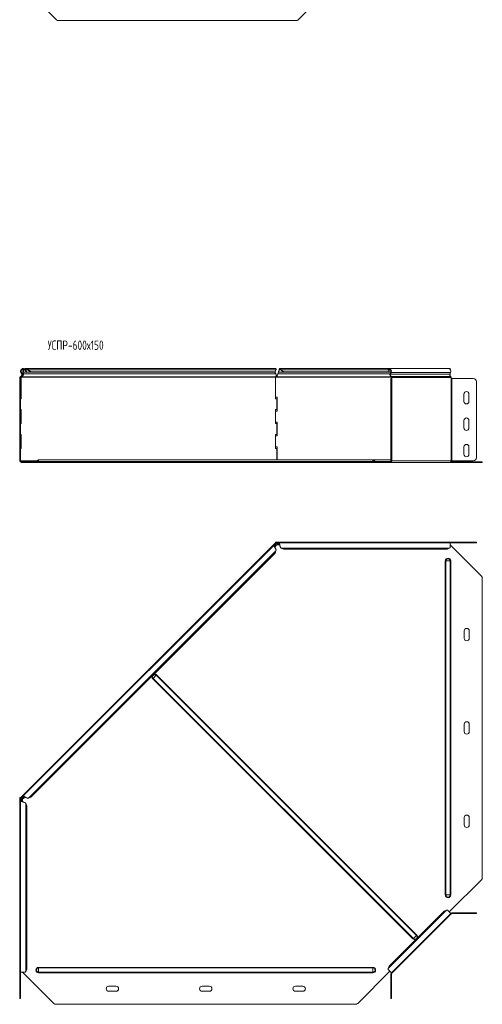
# Model space of a CAD drawing. Header units: millimetres. Extents: x -144 to 1516, y -6295 to 292.
# Tile 1 of 11: x -144 to 599, y -6295 to -4712. Entities that reach past the tile are written whole.
import ezdxf

# ---------------------------------------------------------------- set-up
doc = ezdxf.new("R2010")
doc.units = ezdxf.units.MM
doc.styles.add('SLDTEXTSTYLE3', font='TXT', dxfattribs={"width": 0.7, "bigfont": 'bigfont'})

msp = doc.modelspace()

# ---------------------------------------------------------------- linework, layer by layer
at = {"color": 7, "linetype": 'Continuous', "lineweight": 15}
for p, q in [((-85, -4712.3), (-135.3, -4662)), ((354.8, -4660.6), (303.2, -4712.3)), ((-81.5, -4713.7), (299.7, -4713.7)), ((-142.2, -5279.6), (-140.9, -5282)), ((-141.3, -5279.1), (-140.1, -5281.5)), ((-140.8, -5286.3), (-140.9, -5285.6)), ((-139.1, -5279.6), (-138.5, -5279.1)), ((-138.8, -5282), (-139.1, -5279.6)), ((-138.8, -5282), (-138.2, -5281.5)), ((-138.2, -5281.5), (-138.5, -5279.1)), ((-135.8, -5274.9), (-135.2, -5274.2)), ((-135.2, -5275.8), (-134.3, -5275.4)), ((-135.2, -5275.8), (-133.4, -5279.1)), ((266.3, -5273), (-134.5, -5273)), ((-134.3, -5275.4), (-132.5, -5278.6)), ((-132.5, -5278.6), (-133.4, -5279.1)), ((-132.1, -5274.9), (-131.6, -5274.2)), ((-130.7, -5275.8), (-130.1, -5275.4)), ((-130.7, -5275.8), (-126.8, -5279.1)), ((-130.1, -5275.4), (-126.2, -5278.6)), ((-126.2, -5278.6), (-126.8, -5279.1)), ((265.5, -5279.1), (-126.8, -5279.1)), ((266.2, -5278.6), (-126.2, -5278.6)), ((265.5, -5279.1), (266.2, -5278.6)), ((265.9, -5278.9), (266, -5279.1)), ((266, -5279.1), (267.5, -5281.5)), ((266.2, -5278.6), (267.5, -5275.4)), ((268.9, -5286.3), (268.9, -5285.3)), ((270.1, -5283), (270.1, -5283)), ((270.5, -5281.5), (271.4, -5279.1)), ((449.8, -5273), (274, -5273)), ((274.9, -5274.9), (274.9, -5274.2)), ((276.2, -5275.4), (279.9, -5278.6)), ((276.2, -5275.8), (276.2, -5275.4)), ((276.2, -5275.8), (279.9, -5279.1)), ((449.3, -5278.6), (279.9, -5278.6)), ((279.9, -5278.6), (279.9, -5279.1)), ((449.9, -5279.1), (279.9, -5279.1)), ((448.1, -5274.9), (447.6, -5274.2)), ((448.5, -5275.8), (447.9, -5275.4)), ((449.3, -5278.6), (447.9, -5275.4)), ((449.9, -5279.1), (448.5, -5275.8)), ((449.9, -5279.1), (449.3, -5278.6)), ((545.3, -5273), (449.8, -5273)), ((452, -5279.1), (449.9, -5279.1)), ((452, -5279.1), (451.1, -5281.5)), ((452.6, -5279.6), (451.7, -5282)), ((547.4, -5273), (545.3, -5273)), ((547.2, -5282), (548.1, -5279.6)), ((547.4, -5274.1), (547.4, -5273)), ((547.4, -5281.5), (547.4, -5281.4)), ((547.4, -5281.5), (547.4, -5284.8)), ((-143.7, -5287), (-143.7, -5289)), ((-143.7, -5289), (-142.7, -5289)), ((-143.7, -5294), (-143.7, -5289)), ((-143.7, -5416.5), (-143.7, -5294)), ((-142.7, -5287), (-142.7, -5289)), ((-142.7, -5289), (-142.7, -5294)), ((-142.7, -5416.5), (-142.7, -5294)), ((-141.6, -5287), (-142.3, -5287)), ((-142.3, -5321.5), (-142.3, -5287)), ((-141.6, -5321.5), (-141.6, -5287)), ((267.1, -5287), (267.1, -5321.5)), ((268.4, -5287), (267.1, -5287)), ((452.3, -5289), (453.3, -5289)), ((452.3, -5294), (452.3, -5289)), ((452.3, -5294), (452.3, -5416.5)), ((453, -5287.3), (453, -5289)), ((453.3, -5289), (453.3, -5294)), ((453.7, -5289), (453.3, -5289)), ((453.3, -5294), (453.3, -5416.5)), ((453.7, -5287.3), (453.7, -5289)), ((549.2, -5289), (549.2, -5287.3)), ((550.2, -5289), (549.2, -5289)), ((550.2, -5289), (584.6, -5289)), ((589.6, -5294), (589.6, -5416.5)), ((589.6, -5294), (589.6, -5416.5)), ((569.6, -5326), (569.6, -5314)), ((577.6, -5314), (577.6, -5326)), ((-144.1, -5321.5), (-144.1, -5339)), ((-144.1, -5321.5), (-143.7, -5321.5)), ((-142.7, -5321.5), (-141.6, -5321.5)), ((269.4, -5319), (267.1, -5319)), ((267.1, -5321.5), (268.9, -5321.5)), ((268.9, -5339), (268.9, -5321.5)), ((269.4, -5341.5), (269.4, -5319)), ((-144.1, -5339), (-143.7, -5339)), ((-141.6, -5339), (-142.7, -5339)), ((-142.3, -5361.5), (-142.3, -5339)), ((-141.6, -5361.5), (-141.6, -5339)), ((268.9, -5339), (267.1, -5339)), ((267.1, -5339), (267.1, -5361.5)), ((267.1, -5341.5), (269.4, -5341.5)), ((-144.1, -5361.5), (-144.1, -5379)), ((-144.1, -5361.5), (-143.7, -5361.5)), ((-142.7, -5361.5), (-141.6, -5361.5)), ((269.4, -5359), (267.1, -5359)), ((267.1, -5361.5), (268.9, -5361.5)), ((268.9, -5379), (268.9, -5361.5)), ((269.4, -5381.5), (269.4, -5359)), ((569.6, -5368.5), (569.6, -5356.5)), ((577.6, -5356.5), (577.6, -5368.5)), ((-144.1, -5379), (-143.7, -5379)), ((-141.6, -5379), (-142.7, -5379)), ((-142.3, -5401.5), (-142.3, -5379)), ((-141.6, -5401.5), (-141.6, -5379)), ((268.9, -5379), (267.1, -5379)), ((267.1, -5379), (267.1, -5401.5)), ((267.1, -5381.5), (269.4, -5381.5)), ((-144.1, -5401.5), (-144.1, -5421.5)), ((-144.1, -5401.5), (-143.7, -5401.5)), ((-142.7, -5401.5), (-141.6, -5401.5)), ((269.4, -5399), (267.1, -5399)), ((267.1, -5401.5), (268.9, -5401.5)), ((268.9, -5420), (268.9, -5401.5)), ((269.4, -5420), (269.4, -5399)), ((569.6, -5411), (569.6, -5399)), ((577.6, -5399), (577.6, -5411)), ((-144.1, -5421.5), (-143.7, -5421.5)), ((-143.7, -5421.5), (-143.7, -5416.5)), ((-142.7, -5421.5), (-143.7, -5421.5)), ((-142.7, -5416.5), (-142.7, -5421.5)), ((-142.7, -5421.5), (-142.6, -5421.5)), ((-139.6, -5423), (-141.2, -5423)), ((-139.6, -5424), (-141.2, -5424)), ((-139.6, -5423), (-139.6, -5424)), ((-89.3, -5423), (-139.6, -5423)), ((-89.3, -5424), (-139.6, -5424)), ((423.3, -5420), (-113.7, -5420)), ((-89.3, -5423), (-85.8, -5423)), ((-85.8, -5424), (-89.3, -5424)), ((-85.8, -5423), (395.3, -5423)), ((-85.8, -5424), (395.3, -5424)), ((395.3, -5423), (398.9, -5423)), ((398.9, -5424), (395.3, -5424)), ((450.5, -5423), (398.9, -5423)), ((450.5, -5424), (398.9, -5424)), ((452.3, -5420), (423.3, -5420)), ((450.5, -5423), (450.5, -5424)), ((451.9, -5423), (450.5, -5423)), ((451.9, -5424), (450.5, -5424)), ((451.9, -5424), (547.4, -5424)), ((452.3, -5421.5), (452.3, -5416.5)), ((453.3, -5421.5), (452.3, -5421.5)), ((453.3, -5416.5), (453.3, -5421.5)), ((453.3, -5421.5), (453.7, -5421.5)), ((597.6, -5424), (547.4, -5424)), ((597.6, -5423), (548.8, -5423)), ((549.2, -5421.5), (550.2, -5421.5)), ((584.6, -5421.5), (550.2, -5421.5)), ((597.6, -5423), (599.1, -5423)), ((599.1, -5424), (597.6, -5424)), ((599.1, -5423), (599.1, -5424)), ((266.4, -5553.7), (-142.3, -5962.4)), ((266.4, -5553.7), (266.8, -5553.3)), ((266.4, -5553.7), (267.1, -5554.4)), ((266.7, -5552.3), (266.7, -5553.3)), ((268.4, -5552.3), (266.7, -5552.3)), ((268.4, -5553.3), (266.7, -5553.3)), ((267, -5555), (267.1, -5555.2)), ((267.1, -5554.4), (268.3, -5553.3)), ((267.8, -5552.3), (268.2, -5551.9)), ((268.2, -5551.9), (268.6, -5552.3)), ((268.4, -5552.3), (268.4, -5553.3)), ((547.4, -5552.3), (268.4, -5552.3)), ((268.9, -5553.9), (268.9, -5553.6)), ((270.5, -5555.1), (271.4, -5553.8)), ((270.5, -5555.9), (271.4, -5554.7)), ((270.5, -5555.1), (270.5, -5555.9)), ((271.4, -5553.8), (271.4, -5554.7)), ((547.4, -5553.3), (272, -5553.3)), ((547.4, -5553.3), (547.4, -5552.3)), ((547.4, -5552.3), (584.6, -5552.3)), ((547.4, -5560.8), (547.4, -5553.3)), ((547.4, -5553.3), (584.6, -5553.3)), ((584.6, -5552.3), (589.6, -5552.3)), ((589.6, -5553.3), (584.6, -5553.3)), ((589.6, -5552.3), (589.6, -5553.3)), ((264.6, -5557), (-139, -5960.5)), ((266.2, -5569.8), (-126.2, -5962.2)), ((265.4, -5556.9), (266, -5557.5)), ((265.4, -5556.9), (266.9, -5557.2)), ((265.7, -5560.1), (268.1, -5557.8)), ((266, -5557.5), (267.5, -5557.8)), ((266.2, -5569.8), (267.5, -5565.9)), ((266.9, -5557.2), (267.5, -5557.8)), ((270.1, -5556.3), (273.4, -5556.3)), ((276.2, -5561.7), (279.9, -5563.5)), ((542.4, -5563.5), (279.9, -5563.5)), ((542.4, -5563.5), (546.1, -5561.7)), ((547.4, -5556.4), (597.6, -5606.7)), ((599.1, -6091.3), (599.1, -5610.2)), ((570.1, -5706.8), (570.1, -5694.8)), ((578.1, -5694.8), (578.1, -5706.8)), ((570.1, -5856.8), (570.1, -5844.8)), ((578.1, -5844.8), (578.1, -5856.8)), ((-144.1, -5964.2), (-143.7, -5963.8)), ((-144.1, -5964.2), (-143.7, -5964.6)), ((-143.7, -5962.7), (-143.7, -5964.4)), ((-143.7, -5962.7), (-142.7, -5962.7)), ((-143.7, -5964.4), (-143.7, -6243.4)), ((-143.7, -5964.4), (-142.7, -5964.4)), ((-142.7, -5962.8), (-142.3, -5962.4)), ((-142.7, -5962.7), (-142.7, -5964.4)), ((-142.7, -5964.3), (-141.6, -5963.1)), ((-142.4, -5964.9), (-142.1, -5964.9)), ((-141.6, -5963.1), (-142.3, -5962.4)), ((-142.2, -5967.4), (-140.9, -5966.5)), ((-141.3, -5967.4), (-140.1, -5966.5)), ((-140.8, -5963.1), (-141, -5963)), ((-140.9, -5966.5), (-140.1, -5966.5)), ((-139.7, -5969.4), (-139.7, -5966.1)), ((-139.1, -5961.4), (-138.5, -5962)), ((-138.8, -5962.9), (-139.1, -5961.4)), ((-138.8, -5962.9), (-138.2, -5963.5)), ((-138.2, -5963.5), (-138.5, -5962)), ((-138.2, -5964.1), (-135.8, -5961.7)), ((-130.1, -5963.5), (-126.2, -5962.2)), ((-142.7, -5968), (-142.7, -6243.4)), ((-142.2, -5967.4), (-141.3, -5967.4)), ((-132.5, -5975.9), (-134.3, -5972.2)), ((-132.5, -5975.9), (-132.5, -6238.4)), ((570.1, -6006.8), (570.1, -5994.8)), ((578.1, -5994.8), (578.1, -6006.8)), ((597.6, -6094.9), (546, -6146.5)), ((537.7, -6145.3), (449.3, -6233.7)), ((453, -6244.4), (548.4, -6149)), ((549.2, -6149.7), (453.7, -6245.2)), ((541.5, -6143.9), (537.7, -6145.3)), ((548.4, -6149), (543.1, -6143.6)), ((549.2, -6149.7), (548.4, -6149)), ((550.2, -6148.3), (584.6, -6148.3)), ((550.2, -6149.3), (584.6, -6149.3)), ((584.6, -6148.3), (589.6, -6148.3)), ((589.6, -6149.3), (584.6, -6149.3)), ((589.6, -6148.3), (589.6, -6149.3)), ((449.3, -6233.7), (447.9, -6237.5)), ((-143.7, -6243.4), (-142.7, -6243.4)), ((-143.7, -6280.6), (-143.7, -6243.4)), ((-142.7, -6243.4), (-135.2, -6243.4)), ((-142.7, -6280.6), (-142.7, -6243.4)), ((-89.3, -6293.6), (-139.6, -6243.4)), ((-134.3, -6242.1), (-132.5, -6238.4)), ((450.5, -6242), (398.9, -6293.6)), ((447.6, -6239.1), (453, -6244.4)), ((452.3, -6246.2), (452.3, -6280.6)), ((453, -6244.4), (453.7, -6245.2)), ((453.3, -6246.2), (453.3, -6280.6)), ((-1.2, -6266.1), (10.8, -6266.1)), ((148.8, -6266.1), (160.8, -6266.1)), ((298.8, -6266.1), (310.8, -6266.1)), ((-143.7, -6285.6), (-143.7, -6280.6)), ((-142.7, -6280.6), (-142.7, -6285.6)), ((10.8, -6274.1), (-1.2, -6274.1)), ((160.8, -6274.1), (148.8, -6274.1)), ((310.8, -6274.1), (298.8, -6274.1)), ((452.3, -6285.6), (452.3, -6280.6)), ((453.3, -6280.6), (453.3, -6285.6)), ((-142.7, -6285.6), (-143.7, -6285.6)), ((-85.8, -6295.1), (395.3, -6295.1)), ((453.3, -6285.6), (452.3, -6285.6))]:
    msp.add_line(p, q, dxfattribs=at)
at = {"color": 7, "linetype": 'Continuous', "lineweight": 0}
for p, q in [((-142.4, -5285.3), (-142.1, -5286.3)), ((-142.2, -5279.6), (-141.3, -5279.1)), ((-140.9, -5282), (-140.1, -5281.5)), ((267.1, -5286.3), (-140.8, -5286.3)), ((266, -5279.1), (-138.5, -5279.1)), ((267.5, -5281.5), (-138.2, -5281.5)), ((267.5, -5275.4), (-130.1, -5275.4)), ((452.1, -5286.3), (268.9, -5286.3)), ((451.1, -5281.5), (270.5, -5281.5)), ((452, -5279.1), (271.4, -5279.1)), ((447.9, -5275.4), (276.2, -5275.4)), ((452, -5275.8), (448.5, -5275.8)), ((451.7, -5282), (451.1, -5281.5)), ((547.2, -5282), (451.7, -5282)), ((452.6, -5279.6), (452, -5279.1)), ((548.1, -5279.6), (452.6, -5279.6)), ((452.8, -5285.6), (452.6, -5286.5)), ((548.2, -5285.6), (452.8, -5285.6)), ((547.4, -5281.5), (547.4, -5281.5)), ((-143.7, -5287), (-142.7, -5287)), ((-142.7, -5294), (-143.7, -5294)), ((267.1, -5287), (-141.6, -5287)), ((453, -5287), (268.4, -5287)), ((453.3, -5294), (452.3, -5294)), ((453.7, -5287.3), (453, -5287.3)), ((549.2, -5287.3), (453.7, -5287.3)), ((453.7, -5421.5), (453.7, -5289)), ((549.2, -5421.5), (549.2, -5289)), ((550.2, -5421.5), (550.2, -5289)), ((-143.7, -5416.5), (-142.7, -5416.5)), ((-116.7, -5421.5), (-142.3, -5421.5)), ((-141.2, -5424), (-141.2, -5423)), ((-113.7, -5422.3), (-117.2, -5422.3)), ((-113.7, -5422.3), (-113.7, -5420)), ((-113.7, -5423), (-113.7, -5422.3)), ((-113.7, -5422.3), (423.3, -5422.3)), ((-89.3, -5424), (-89.3, -5423)), ((-85.8, -5423), (-85.8, -5424)), ((395.3, -5424), (395.3, -5423)), ((398.9, -5423), (398.9, -5424)), ((423.3, -5422.3), (423.3, -5420)), ((423.3, -5423), (423.3, -5422.3)), ((423.3, -5422.3), (426.7, -5422.3)), ((426.7, -5422.3), (452.8, -5422.3)), ((451.9, -5424), (451.9, -5423)), ((452.3, -5416.5), (453.3, -5416.5)), ((549.2, -5421.5), (453.7, -5421.5)), ((597.6, -5424), (597.6, -5423)), ((267, -5555), (265.1, -5556.9)), ((271.5, -5553.6), (268.9, -5553.6)), ((272.6, -5554.7), (271.4, -5554.7)), ((584.6, -5553.3), (584.6, -5552.3)), ((267.5, -5565.9), (-130.1, -5963.5)), ((266, -5557.5), (265.1, -5558.4)), ((267.5, -5557.8), (265.5, -5559.8)), ((273.3, -5555.9), (270.5, -5555.9)), ((546.1, -5561.7), (276.2, -5561.7)), ((540.7, -5582.3), (539.7, -5582.3)), ((539.7, -5582.3), (539.7, -6119.3)), ((547.5, -5582.3), (540.7, -5582.3)), ((540.7, -5582.3), (540.7, -6119.3)), ((547.5, -5582.3), (547.5, -6119.3)), ((548.5, -5582.3), (547.5, -5582.3)), ((548.5, -5582.3), (548.5, -6119.3)), ((69.6, -5771.7), (70.2, -5771.1)), ((69.6, -5771.7), (487.7, -6189.9)), ((70.2, -5771.1), (75.1, -5766.2)), ((70.2, -5771.1), (488.4, -6189.2)), ((75.1, -5766.2), (75.7, -5765.6)), ((75.1, -5766.2), (493.2, -6184.4)), ((75.7, -5765.6), (493.9, -6183.7)), ((-142.4, -5964.9), (-142.4, -5967.5)), ((-139.1, -5961.1), (-141, -5963)), ((-140.1, -5966.5), (-140.1, -5969.3)), ((-137.6, -5961.1), (-138.5, -5962)), ((-136.2, -5961.5), (-138.2, -5963.5)), ((-141.3, -5967.4), (-141.3, -5968.6)), ((-134.3, -5972.2), (-134.3, -6242.1)), ((540.7, -6119.3), (539.7, -6119.3)), ((547.5, -6119.3), (540.7, -6119.3)), ((548.5, -6119.3), (547.5, -6119.3)), ((541.5, -6143.9), (447.9, -6237.5)), ((550.2, -6149.3), (550.2, -6148.3)), ((584.6, -6149.3), (584.6, -6148.3)), ((488.4, -6189.2), (493.2, -6184.4)), ((493.2, -6184.4), (493.9, -6183.7)), ((487.7, -6189.9), (488.4, -6189.2)), ((-113.7, -6236.7), (-113.7, -6235.7)), ((-113.7, -6235.7), (423.3, -6235.7)), ((423.3, -6236.7), (423.3, -6235.7)), ((-113.7, -6243.5), (-113.7, -6236.7)), ((-113.7, -6236.7), (423.3, -6236.7)), ((-113.7, -6243.5), (423.3, -6243.5)), ((-113.7, -6244.5), (-113.7, -6243.5)), ((-113.7, -6244.5), (423.3, -6244.5)), ((423.3, -6243.5), (423.3, -6236.7)), ((423.3, -6244.5), (423.3, -6243.5)), ((453.3, -6246.2), (452.3, -6246.2)), ((-143.7, -6280.6), (-142.7, -6280.6)), ((452.3, -6280.6), (453.3, -6280.6))]:
    msp.add_line(p, q, dxfattribs=at)
at = {"color": 7, "linetype": 'Continuous', "lineweight": 15, "flags": 128}
for points in [[(447.6, -5274.2), (448.4, -5273.5), (449.2, -5273.1), (450.1, -5273), (451, -5273.3), (451.7, -5273.9), (452.4, -5274.8), (452.8, -5275.9), (453, -5277.2), (452.9, -5278.4), (452.6, -5279.6)], [(448.1, -5274.9), (448.8, -5274.3), (449.7, -5274), (450.5, -5274.1), (451.3, -5274.7), (451.9, -5275.6), (452.2, -5276.7), (452.3, -5278), (452, -5279.1)], [(548.1, -5279.6), (548.4, -5278.4), (548.4, -5277.2), (548.2, -5275.9), (547.8, -5274.8), (547.2, -5273.9), (546.4, -5273.3), (545.5, -5273), (545.3, -5273)]]:
    msp.add_lwpolyline(points, dxfattribs=at)
at = {"color": 7, "linetype": 'Continuous', "lineweight": 15}
for centre, radius, start, end in [((-81.5, -4708.7), 5, 225, 270), ((299.7, -4708.7), 5, 270, 315), ((-141.9, -5287), 1.8, 104.5412, 180), ((-138.2, -5277.5), 4.5, 46.6936, 208.0725), ((-141.9, -5287), 0.8, 104.5412, 180), ((-143, -5283.1), 2.3, 284.5412, 28.0725), ((-143, -5283.1), 3.3, 284.5412, 28.0725), ((-138.2, -5277.5), 3.5, 46.6936, 208.0725), ((454.7, -5283.2), 4, 155.8096, 237.3301), ((454.3, -5283.2), 2.86, 155.8096, 237.3301), ((452.2, -5287.2), 0.811, 355.5071, 60.3471), ((451.9, -5287.2), 1.82, 355.5071, 60.3471), ((549.8, -5283.2), 2.86, 155.8096, 237.3301), ((547.3, -5287.2), 1.82, 355.5071, 60.3471), ((584.6, -5294), 5, 0, 90), ((584.6, -5294), 5, 0, 90), ((573.6, -5314), 4, 0, 180), ((573.6, -5326), 4, 180, 0), ((573.6, -5356.5), 4, 0, 180), ((573.6, -5368.5), 4, 180, 0), ((573.6, -5399), 4, 0, 180), ((573.6, -5411), 4, 180, 0), ((-141.2, -5421.5), 2.5, 180, 270), ((-141.2, -5421.5), 1.5, 180, 270), ((-142.5, -5422.7), 1.25, 82.9846, 97.0154), ((-118.1, -5422), 1, 270, 338.9773), ((-113.7, -5423.7), 3.68, 90, 158.9773), ((423.3, -5423.7), 3.68, 21.0227, 90), ((427.6, -5422), 1, 201.0227, 270), ((451.5, -5421.8), 2.23, 281.4218, 8.0495), ((451.7, -5421.7), 1.34, 281.4218, 8.0495), ((546.9, -5421.8), 2.23, 281.4218, 8.0495), ((584.6, -5416.5), 5, 270, 0), ((584.6, -5416.5), 5, 270, 0), ((268.6, -5554.1), 2.5, 250.2496, 300.9975), ((594.1, -5610.2), 5, 0, 45), ((574.1, -5694.8), 4, 0, 180), ((574.1, -5706.8), 4, 180, 0), ((574.1, -5844.8), 4, 0, 180), ((574.1, -5856.8), 4, 180, 0), ((-141.9, -5964.6), 2.5, 327.1621, 18.8567), ((574.1, -5994.8), 4, 0, 180), ((574.1, -6006.8), 4, 180, 0), ((594.1, -6091.3), 5, 315, 0), ((550.2, -6150.8), 2.5, 90, 135), ((550.2, -6150.8), 1.5, 90, 135), ((454.8, -6246.2), 2.5, 135, 180), ((454.8, -6246.2), 1.5, 135, 180), ((-1.2, -6270.1), 4, 90, 270), ((10.8, -6270.1), 4, 270, 90), ((148.8, -6270.1), 4, 90, 270), ((160.8, -6270.1), 4, 270, 90), ((298.8, -6270.1), 4, 90, 270), ((310.8, -6270.1), 4, 270, 90), ((-85.8, -6290.1), 5, 225, 270), ((395.3, -6290.1), 5, 270, 315)]:
    msp.add_arc(centre, radius, start, end, dxfattribs=at)
at = {"color": 7, "linetype": 'Continuous', "lineweight": 0}
for centre, radius, start, end in [((544.1, -5582.3), 4.37, 0, 180), ((544.1, -5582.3), 3.43, 0, 180), ((72.7, -5768.7), 4.37, 164.8145, 225), ((72.7, -5768.7), 3.43, 45, 225), ((72.7, -5768.7), 4.37, 45, 105.1855), ((544.1, -6119.3), 4.37, 180, 0), ((544.1, -6119.3), 3.43, 180, 0), ((490.8, -6186.8), 3.43, 225, 45), ((490.8, -6186.8), 4.37, 344.8145, 45), ((490.8, -6186.8), 4.37, 225, 285.1855), ((-113.7, -6240.1), 4.37, 90, 270), ((423.3, -6240.1), 4.37, 270, 90), ((-113.7, -6240.1), 3.43, 90, 270), ((423.3, -6240.1), 3.43, 270, 90)]:
    msp.add_arc(centre, radius, start, end, dxfattribs=at)
at = {"color": 7, "linetype": 'Continuous', "lineweight": 15}
for points, knots in [([(-142.3, -5287), (-142.3, -5286.8), (-142.2, -5286.5), (-142, -5286.3), (-142, -5286.2)], [0, 0, 0, 0, 0.653958, 1, 1, 1, 1]), ([(-141.6, -5287), (-141.5, -5286.9), (-141.4, -5286.7), (-141.1, -5286.4), (-141, -5286.3), (-140.8, -5286.3)], [0, 0, 0, 0, 0.5, 0.5, 1, 1, 1, 1]), ([(-140.8, -5286.3), (-140.3, -5286.1), (-139.9, -5285.9), (-139.2, -5285.3), (-138.9, -5284.9), (-138.4, -5283.9), (-138.3, -5283.4), (-138.1, -5282.5), (-138.1, -5282), (-138.2, -5281.5)], [0, 0, 0, 0, 0.25, 0.25, 0.5, 0.5, 0.75, 0.75, 1, 1, 1, 1]), ([(-140.4, -5285.1), (-140.3, -5285), (-140, -5284.8), (-139.6, -5284.5), (-139.3, -5284), (-139.1, -5283.5), (-138.9, -5283), (-138.8, -5282.5), (-138.8, -5282.1), (-138.8, -5282)], [0, 0, 0, 0, 0.133466, 0.277889, 0.422311, 0.566733, 0.711155, 0.855578, 1, 1, 1, 1]), ([(-139.1, -5279.6), (-139.1, -5279.1), (-139.2, -5278.1), (-138.8, -5276.5), (-138.2, -5275.1), (-137.5, -5274.5), (-137.2, -5274.2)], [0, 0, 0, 0, 0.264782, 0.529565, 0.794347, 1, 1, 1, 1]), ([(-138.5, -5279.1), (-138.5, -5278.8), (-138.5, -5278), (-138.1, -5276.7), (-137.5, -5275.6), (-136.8, -5274.9), (-136.4, -5274.6), (-136.4, -5274.6)], [0, 0, 0, 0, 0.240268, 0.480537, 0.720805, 0.961074, 1, 1, 1, 1]), ([(-136.3, -5273.5), (-136.1, -5273.4), (-135.4, -5273), (-134.2, -5272.9), (-132.8, -5273.2), (-132, -5273.9), (-131.6, -5274.2)], [0, 0, 0, 0, 0.1344124, 0.4229416, 0.7114708, 1, 1, 1, 1]), ([(-135.1, -5274.1), (-134.9, -5274.1), (-134.2, -5273.9), (-133.1, -5274.2), (-132.4, -5274.7), (-132.1, -5274.9)], [0, 0, 0, 0, 0.268419, 0.634209, 1, 1, 1, 1]), ([(267.8, -5274.2), (267.6, -5273.9), (267.3, -5273.3), (266.7, -5272.9), (266.4, -5273), (266.3, -5273)], [0, 0, 0, 0, 0.466005, 0.932009, 1, 1, 1, 1]), ([(267.1, -5286.3), (267.1, -5286.3), (267, -5286.4), (267, -5286.7), (267, -5286.9), (267.1, -5287)], [0, 0, 0, 0, 0.5, 0.5, 1, 1, 1, 1]), ([(267.5, -5281.5), (267.7, -5282), (267.9, -5282.5), (268.1, -5283.4), (268.2, -5283.9), (268.1, -5284.9), (268, -5285.3), (267.6, -5285.9), (267.4, -5286.1), (267.1, -5286.3)], [0, 0, 0, 0, 0.25, 0.25, 0.5, 0.5, 0.75, 0.75, 1, 1, 1, 1]), ([(268.4, -5287), (268.5, -5286.6), (268.6, -5286.3), (268.8, -5285.6), (268.8, -5285.4), (268.9, -5285.3)], [0, 0, 0, 0, 0.5, 0.5, 1, 1, 1, 1]), ([(268.4, -5287), (268.5, -5286.9), (268.6, -5286.7), (268.8, -5286.4), (268.8, -5286.3), (268.9, -5286.3)], [0, 0, 0, 0, 0.5, 0.5, 1, 1, 1, 1]), ([(268.9, -5286.3), (269.1, -5286.1), (269.2, -5285.9), (269.5, -5285.3), (269.6, -5284.9), (269.9, -5283.9), (270, -5283.4), (270.3, -5282.5), (270.4, -5282), (270.5, -5281.5)], [0, 0, 0, 0, 0.25, 0.25, 0.5, 0.5, 0.75, 0.75, 1, 1, 1, 1]), ([(268.9, -5285.3), (269, -5285.2), (269.1, -5285.1), (269.3, -5284.8), (269.5, -5284.5), (269.7, -5284), (269.9, -5283.5), (270, -5283.2), (270.1, -5283)], [0, 0, 0, 0, 0.169762, 0.339524, 0.509287, 0.679049, 0.848811, 1, 1, 1, 1]), ([(271.4, -5279.1), (271.5, -5278.8), (271.7, -5278.4), (272, -5277.6), (272.1, -5277.1), (272.4, -5276.3), (272.6, -5276), (272.9, -5275.3), (273, -5275), (273.3, -5274.5), (273.5, -5274.3), (273.7, -5274), (273.9, -5274), (274.2, -5274), (274.3, -5274.1), (274.6, -5274.4), (274.8, -5274.7), (274.9, -5274.9)], [0, 0, 0, 0, 0.125, 0.125, 0.25, 0.25, 0.375, 0.375, 0.5, 0.5, 0.625, 0.625, 0.75, 0.75, 0.875, 0.875, 1, 1, 1, 1]), ([(272, -5277.6), (272.1, -5277.2), (272.3, -5276.3), (272.7, -5275), (273.2, -5273.8), (273.6, -5273.1), (274, -5272.9), (274.5, -5273.2), (274.8, -5273.9), (274.9, -5274.2)], [0, 0, 0, 0, 0.098353, 0.248628, 0.398902, 0.549177, 0.699451, 0.849726, 1, 1, 1, 1]), ([(-141.3, -5423), (-141.3, -5423), (-141.5, -5422.8), (-141.8, -5422.4), (-142.2, -5421.9), (-142.5, -5421.7), (-142.7, -5421.6), (-142.8, -5421.6)], [0, 0, 0, 0, 0.093741, 0.374933, 0.634861, 0.888812, 1, 1, 1, 1]), ([(-139.7, -5423), (-139.8, -5423), (-139.9, -5423), (-140.1, -5422.9), (-140.2, -5422.8), (-140.4, -5422.7), (-140.5, -5422.6), (-140.6, -5422.5), (-140.6, -5422.5), (-140.7, -5422.4), (-140.7, -5422.4), (-140.8, -5422.4), (-140.8, -5422.4), (-140.8, -5422.3), (-140.8, -5422.3), (-140.8, -5422.3), (-140.8, -5422.3), (-140.8, -5422.3), (-140.8, -5422.3), (-140.8, -5422.3), (-140.8, -5422.3), (-140.9, -5422.2), (-141.1, -5422.1), (-141.3, -5421.9), (-141.4, -5421.8), (-141.7, -5421.7), (-141.8, -5421.6), (-142.1, -5421.5), (-142.2, -5421.5), (-142.3, -5421.5)], [0, 0, 0, 0, 0.125, 0.125, 0.25, 0.25, 0.375, 0.375, 0.4375, 0.4375, 0.46875, 0.46875, 0.484375, 0.484375, 0.492188, 0.492188, 0.496094, 0.496094, 0.498047, 0.498047, 0.5, 0.5, 0.625, 0.625, 0.75, 0.75, 0.875, 0.875, 1, 1, 1, 1]), ([(267, -5555), (266.8, -5554.7), (266.6, -5554.4), (266.4, -5553.9), (266.3, -5553.8), (266.4, -5553.7)], [0, 0, 0, 0, 0.5, 0.5, 1, 1, 1, 1]), ([(266.9, -5557.2), (267.1, -5557.2), (267.2, -5557.2), (267.4, -5557), (267.5, -5556.9), (267.5, -5556.5), (267.4, -5556.2), (267.2, -5555.7), (267.1, -5555.4), (267, -5555)], [0, 0, 0, 0, 0.25, 0.25, 0.5, 0.5, 0.75, 0.75, 1, 1, 1, 1]), ([(267.9, -5553.7), (267.6, -5553.9), (267.3, -5554.2), (267, -5554.5), (267, -5554.5)], [0, 0, 0, 0, 0.9526857, 1, 1, 1, 1]), ([(267.1, -5555.2), (267.1, -5555), (267, -5554.9), (267, -5554.6), (267, -5554.5), (267.1, -5554.4)], [0, 0, 0, 0, 0.5, 0.5, 1, 1, 1, 1]), ([(267.5, -5557.8), (267.7, -5557.9), (267.9, -5557.9), (268.1, -5557.7), (268.2, -5557.6), (268.1, -5557.1), (268, -5556.8), (267.6, -5556.1), (267.4, -5555.6), (267.1, -5555.2)], [0, 0, 0, 0, 0.25, 0.25, 0.5, 0.5, 0.75, 0.75, 1, 1, 1, 1]), ([(268.4, -5552.3), (268.5, -5552.3), (268.6, -5552.4), (268.8, -5552.9), (268.8, -5553.2), (268.9, -5553.6)], [0, 0, 0, 0, 0.5, 0.5, 1, 1, 1, 1]), ([(268.4, -5553.3), (268.5, -5553.3), (268.6, -5553.3), (268.8, -5553.5), (268.8, -5553.7), (268.9, -5553.9)], [0, 0, 0, 0, 0.5, 0.5, 1, 1, 1, 1]), ([(268.9, -5553.6), (269.1, -5553.9), (269.2, -5554.3), (269.5, -5554.8), (269.6, -5555), (269.9, -5555.3), (270, -5555.3), (270.3, -5555.3), (270.4, -5555.2), (270.5, -5555.1)], [0, 0, 0, 0, 0.25, 0.25, 0.5, 0.5, 0.75, 0.75, 1, 1, 1, 1]), ([(268.9, -5553.9), (269.1, -5554.3), (269.2, -5554.8), (269.5, -5555.5), (269.6, -5555.8), (269.9, -5556.2), (270, -5556.3), (270.3, -5556.3), (270.4, -5556.2), (270.5, -5555.9)], [0, 0, 0, 0, 0.25, 0.25, 0.5, 0.5, 0.75, 0.75, 1, 1, 1, 1]), ([(271.4, -5553.8), (271.5, -5553.5), (271.7, -5553.4), (272, -5553.2), (272.1, -5553.2), (272.4, -5553.5), (272.6, -5553.7), (272.9, -5554.2), (273, -5554.6), (273.3, -5555.4), (273.5, -5555.9), (273.7, -5556.9), (273.9, -5557.5), (274.2, -5558.5), (274.3, -5559), (274.6, -5560), (274.8, -5560.5), (274.9, -5560.8)], [0, 0, 0, 0, 0.125, 0.125, 0.25, 0.25, 0.375, 0.375, 0.5, 0.5, 0.625, 0.625, 0.75, 0.75, 0.875, 0.875, 1, 1, 1, 1]), ([(271.4, -5554.7), (271.5, -5554.5), (271.8, -5554.2), (272.3, -5554.3), (272.7, -5554.7), (273.2, -5555.6), (273.6, -5556.6), (273.9, -5557.4), (274, -5557.8)], [0, 0, 0, 0, 0.1707059, 0.3414119, 0.5121178, 0.6828238, 0.8535297, 1, 1, 1, 1]), ([(267.8, -5564.4), (267.7, -5564), (267.5, -5563.6), (267, -5562.7), (266.7, -5562.2), (266.2, -5561.3), (265.9, -5560.8), (265.4, -5559.9), (265.2, -5559.4), (264.8, -5558.6), (264.6, -5558.3), (264.4, -5557.7), (264.4, -5557.4), (264.5, -5557), (264.5, -5556.9), (264.9, -5556.8), (265.1, -5556.8), (265.4, -5556.9)], [0, 0, 0, 0, 0.125, 0.125, 0.25, 0.25, 0.375, 0.375, 0.5, 0.5, 0.625, 0.625, 0.75, 0.75, 0.875, 0.875, 1, 1, 1, 1]), ([(266.3, -5561.5), (266.2, -5561.2), (265.8, -5560.5), (265.4, -5559.4), (265.1, -5558.5), (265.1, -5557.9), (265.3, -5557.5), (265.8, -5557.5), (266, -5557.5)], [0, 0, 0, 0, 0.14647, 0.317176, 0.487882, 0.658588, 0.829294, 1, 1, 1, 1]), ([(-142.4, -5964.9), (-142.8, -5964.8), (-143.1, -5964.7), (-143.6, -5964.6), (-143.7, -5964.5), (-143.7, -5964.4)], [0, 0, 0, 0, 0.5, 0.5, 1, 1, 1, 1]), ([(-142.1, -5964.9), (-142.3, -5964.8), (-142.5, -5964.7), (-142.7, -5964.6), (-142.7, -5964.5), (-142.7, -5964.4)], [0, 0, 0, 0, 0.5, 0.5, 1, 1, 1, 1]), ([(-140.9, -5966.5), (-140.8, -5966.4), (-140.7, -5966.3), (-140.7, -5966), (-140.7, -5965.9), (-141, -5965.6), (-141.2, -5965.5), (-141.7, -5965.2), (-142.1, -5965.1), (-142.4, -5964.9)], [0, 0, 0, 0, 0.25, 0.25, 0.5, 0.5, 0.75, 0.75, 1, 1, 1, 1]), ([(-142.3, -5962.4), (-142.2, -5962.3), (-142.1, -5962.4), (-141.6, -5962.6), (-141.3, -5962.8), (-141, -5963)], [0, 0, 0, 0, 0.5, 0.5, 1, 1, 1, 1]), ([(-141.5, -5963), (-141.5, -5963.1), (-141.8, -5963.3), (-142.1, -5963.6), (-142.3, -5963.9)], [0, 0, 0, 0, 0.057331, 1, 1, 1, 1]), ([(-140.1, -5966.5), (-139.8, -5966.4), (-139.7, -5966.3), (-139.7, -5966), (-139.8, -5965.9), (-140.2, -5965.6), (-140.5, -5965.5), (-141.2, -5965.2), (-141.7, -5965.1), (-142.1, -5964.9)], [0, 0, 0, 0, 0.25, 0.25, 0.5, 0.5, 0.75, 0.75, 1, 1, 1, 1]), ([(-141.6, -5963.1), (-141.5, -5963), (-141.4, -5963), (-141.1, -5963), (-141, -5963.1), (-140.8, -5963.1)], [0, 0, 0, 0, 0.5, 0.5, 1, 1, 1, 1]), ([(-141, -5963), (-140.6, -5963.1), (-140.3, -5963.2), (-139.8, -5963.4), (-139.5, -5963.5), (-139.1, -5963.5), (-139, -5963.4), (-138.8, -5963.2), (-138.8, -5963.1), (-138.8, -5962.9)], [0, 0, 0, 0, 0.25, 0.25, 0.5, 0.5, 0.75, 0.75, 1, 1, 1, 1]), ([(-140.8, -5963.1), (-140.3, -5963.4), (-139.9, -5963.6), (-139.2, -5964), (-138.9, -5964.1), (-138.4, -5964.2), (-138.3, -5964.1), (-138.1, -5963.9), (-138.1, -5963.7), (-138.2, -5963.5)], [0, 0, 0, 0, 0.25, 0.25, 0.5, 0.5, 0.75, 0.75, 1, 1, 1, 1]), ([(-139.1, -5961.4), (-139.2, -5961.1), (-139.2, -5960.9), (-139.1, -5960.5), (-139, -5960.5), (-138.6, -5960.4), (-138.3, -5960.4), (-137.7, -5960.6), (-137.4, -5960.8), (-136.6, -5961.2), (-136.1, -5961.4), (-135.2, -5961.9), (-134.7, -5962.2), (-133.8, -5962.7), (-133.3, -5963), (-132.4, -5963.5), (-132, -5963.7), (-131.6, -5963.8)], [0, 0, 0, 0, 0.125, 0.125, 0.25, 0.25, 0.375, 0.375, 0.5, 0.5, 0.625, 0.625, 0.75, 0.75, 0.875, 0.875, 1, 1, 1, 1]), ([(-138.5, -5962), (-138.5, -5961.8), (-138.5, -5961.3), (-138.1, -5961.1), (-137.5, -5961.1), (-136.6, -5961.4), (-135.5, -5961.8), (-134.8, -5962.2), (-134.4, -5962.3)], [0, 0, 0, 0, 0.170706, 0.341412, 0.512118, 0.682824, 0.85353, 1, 1, 1, 1]), ([(-135.2, -5970.9), (-135.5, -5970.8), (-136, -5970.6), (-137, -5970.3), (-137.5, -5970.2), (-138.5, -5969.9), (-139.1, -5969.7), (-140.1, -5969.4), (-140.6, -5969.3), (-141.4, -5969), (-141.8, -5968.9), (-142.3, -5968.6), (-142.5, -5968.4), (-142.8, -5968.1), (-142.8, -5968), (-142.6, -5967.7), (-142.5, -5967.5), (-142.2, -5967.4)], [0, 0, 0, 0, 0.125, 0.125, 0.25, 0.25, 0.375, 0.375, 0.5, 0.5, 0.625, 0.625, 0.75, 0.75, 0.875, 0.875, 1, 1, 1, 1]), ([(-138.2, -5970), (-138.6, -5969.9), (-139.3, -5969.6), (-140.4, -5969.2), (-141.3, -5968.7), (-141.7, -5968.3), (-141.8, -5967.8), (-141.5, -5967.5), (-141.3, -5967.4)], [0, 0, 0, 0, 0.1516598, 0.3213279, 0.4909959, 0.6606639, 0.830332, 1, 1, 1, 1])]:
    msp.add_open_spline(points, degree=3, knots=knots, dxfattribs=at)
for points in [[(-135.8, -5274.9), (-135.6, -5275.2), (-135.3, -5275.5), (-135.2, -5275.8)], [(-135.2, -5274.2), (-134.8, -5274.6), (-134.5, -5274.9), (-134.3, -5275.4)], [(-132.1, -5274.9), (-131.6, -5275.2), (-131.1, -5275.5), (-130.7, -5275.8)], [(-131.6, -5274.2), (-131, -5274.6), (-130.5, -5274.9), (-130.1, -5275.4)], [(267.5, -5275.4), (267.7, -5274.9), (267.8, -5274.6), (267.8, -5274.2)], [(274.9, -5274.2), (275.4, -5274.6), (275.8, -5274.9), (276.2, -5275.4)], [(274.9, -5274.9), (275.4, -5275.2), (275.8, -5275.5), (276.2, -5275.8)], [(447.9, -5275.4), (447.8, -5274.9), (447.7, -5274.6), (447.6, -5274.2)], [(448.5, -5275.8), (448.4, -5275.5), (448.2, -5275.2), (448.1, -5274.9)], [(267.5, -5565.9), (267.7, -5565.5), (267.8, -5565), (267.8, -5564.4)], [(274.9, -5560.8), (275.4, -5561.2), (275.8, -5561.5), (276.2, -5561.7)], [(546.1, -5561.7), (546.5, -5561.5), (547, -5561.2), (547.4, -5560.8)], [(-131.6, -5963.8), (-131, -5963.8), (-130.5, -5963.7), (-130.1, -5963.5)], [(-134.3, -5972.2), (-134.5, -5971.8), (-134.8, -5971.4), (-135.2, -5970.9)], [(543.1, -6143.6), (542.5, -6143.7), (542, -6143.8), (541.5, -6143.9)], [(-135.2, -6243.4), (-134.8, -6243), (-134.5, -6242.5), (-134.3, -6242.1)], [(447.9, -6237.5), (447.8, -6238), (447.7, -6238.5), (447.6, -6239.1)]]:
    msp.add_open_spline(points, degree=3, dxfattribs=at)

# ---------------------------------------------------------------- texts
at = {"color": 7, "linetype": 'Continuous', "lineweight": 0, "insert": (-99.3, -5228), "char_height": 15, "attachment_point": 1, "style": 'SLDTEXTSTYLE3'}
msp.add_mtext('\\M+18454\\M+18452\\M+18450\\M+18451-600\\M+18487150', dxfattribs=at)

doc.saveas('drawing.dxf')
